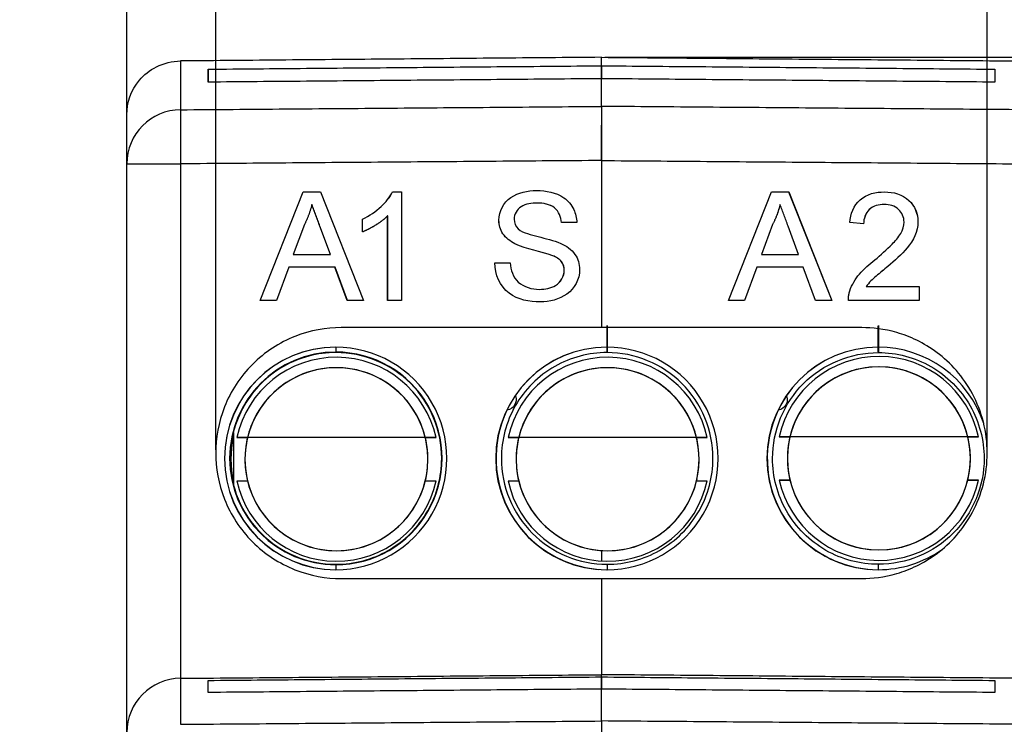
# Model space of a CAD drawing. Header units: millimetres. Extents: x 37 to 294, y 62 to 203.
# Tile 13 of 16: x 239 to 257, y 163 to 176. Entities that reach past the tile are written whole.
import ezdxf

# ---------------------------------------------------------------- set-up
doc = ezdxf.new("R2010")
doc.units = ezdxf.units.MM
doc.header["$MEASUREMENT"] = 0
doc.layers.get('0').update_dxf_attribs({"linetype": 'CONTINUOUS'})
doc.layers.get('Defpoints').update_dxf_attribs({"linetype": 'CONTINUOUS'})
doc.layers.add('View', color=7, linetype='CONTINUOUS')
doc.styles.get("Standard").update_dxf_attribs({"font": 'arial.ttf'})
doc.dimstyles.get("Standard").update_dxf_attribs({"dimscale": 0, "dimtxt": 2.5, "dimasz": 2.5, "dimexe": 1.25, "dimexo": 0.625, "dimtad": 1, "dimdsep": 46, "dimtxsty": 'STANDARD', "dimcen": 2.5, "dimadec": 0, "dimazin": 0, "dimtfac": 1, "dimtmove": 0, "dimatfit": 3, "dimfxl": 1, "dimarcsym": 0})

# ---------------------------------------------------------------- blocks, each defined once
blk = doc.blocks.new('*D0')
at = {"color": 0, "linetype": 'ByBlock', "lineweight": -2}
for p, q in [((241.249, 173.623), (241.249, 196.299)), ((258.749, 173.623), (258.749, 196.299)), ((243.249, 196.119), (256.749, 196.119)), ((256.749, 196.119), (243.249, 196.119))]:
    blk.add_line(p, q, dxfattribs=at)
at = {"color": 0}
for points in [[(243.249, 196.452), (243.249, 195.785), (241.249, 196.119)], [(256.749, 195.785), (256.749, 196.452), (258.749, 196.119)]]:
    blk.add_solid(points, dxfattribs=at)
at = {"layer": 'Defpoints', "color": 0}
for p in [(258.749, 196.119), (241.249, 173.56), (258.749, 173.56)]:
    blk.add_point(p, dxfattribs=at)
at = {"color": 0, "linetype": 'ByBlock', "insert": (249.999, 198.355), "char_height": 3, "attachment_point": 5}
blk.add_mtext('\\A1;0.69 [17.50]', dxfattribs=at)
blk = doc.blocks.new('*D1')
at = {"color": 0, "linetype": 'ByBlock', "lineweight": -2}
for p, q in [((242.888, 168.294), (242.888, 183.338)), ((257.11, 168.295), (257.11, 183.338)), ((244.888, 183.158), (255.11, 183.158)), ((255.11, 183.158), (244.888, 183.158))]:
    blk.add_line(p, q, dxfattribs=at)
at = {"color": 0}
for points in [[(244.888, 183.491), (244.888, 182.825), (242.888, 183.158)], [(255.11, 182.825), (255.11, 183.491), (257.11, 183.158)]]:
    blk.add_solid(points, dxfattribs=at)
at = {"layer": 'Defpoints', "color": 0}
for p in [(257.11, 183.158), (242.888, 168.232), (257.11, 168.232)]:
    blk.add_point(p, dxfattribs=at)
at = {"color": 0, "linetype": 'ByBlock', "insert": (249.999, 185.394), "char_height": 3, "attachment_point": 5}
blk.add_mtext('\\A1;0.56 [14.22]', dxfattribs=at)
blk = doc.blocks.new('*D2')
at = {"color": 0, "linetype": 'ByBlock', "lineweight": -2}
for p, q in [((250.061, 175.524), (283.87, 175.524)), ((283.69, 173.524), (283.69, 153.483)), ((283.69, 87.573), (283.69, 149.46)), ((250.061, 85.573), (283.87, 85.573))]:
    blk.add_line(p, q, dxfattribs=at)
at = {"color": 0}
for points in [[(284.023, 173.524), (283.356, 173.524), (283.69, 175.524)], [(283.356, 87.573), (284.023, 87.573), (283.69, 85.573)]]:
    blk.add_solid(points, dxfattribs=at)
at = {"layer": 'Defpoints', "color": 0}
for p in [(249.999, 175.524), (283.69, 175.524), (249.999, 85.573)]:
    blk.add_point(p, dxfattribs=at)
at = {"color": 0, "linetype": 'ByBlock', "insert": (283.748, 151.471), "char_height": 3, "attachment_point": 5}
blk.add_mtext('\\A1;3.54 [89.95]', dxfattribs=at)

msp = doc.modelspace()

# ---------------------------------------------------------------- linework, layer by layer
at = {"layer": 'View'}
for p, q in [((249.999, 175.129), (249.999, 175.368)), ((249.999, 175.368), (249.999, 175.129)), ((242.747, 175.305), (242.747, 175.066)), ((257.251, 175.305), (257.251, 175.066)), ((241.249, 163.077), (241.249, 173.56)), ((242.24, 173.56), (242.24, 164.081)), ((249.999, 173.622), (249.999, 170.543)), ((249.999, 173.622), (249.999, 170.543)), ((243.706, 171.043), (244.5, 173.043)), ((243.707, 171.043), (244.501, 173.043)), ((244.5, 173.043), (244.819, 173.043)), ((244.501, 173.043), (244.819, 173.043)), ((244.819, 173.043), (245.613, 171.043)), ((246.148, 173.043), (246.313, 173.043)), ((246.149, 173.043), (246.313, 173.043)), ((246.313, 173.043), (246.313, 171.043)), ((252.338, 171.043), (253.132, 173.043)), ((253.132, 173.043), (253.45, 173.043)), ((253.132, 173.043), (253.449, 173.043)), ((253.449, 173.043), (254.243, 171.043)), ((253.45, 173.043), (254.244, 171.043)), ((244.66, 172.812), (244.659, 172.812)), ((248.814, 172.838), (248.814, 172.838)), ((253.29, 172.812), (253.291, 172.812)), ((255.211, 172.812), (255.211, 172.812)), ((244.523, 172.443), (244.318, 171.889)), ((245.595, 172.307), (245.595, 172.543)), ((245.596, 172.543), (245.595, 172.543)), ((245.596, 172.307), (245.596, 172.543)), ((246.057, 171.043), (246.057, 172.602)), ((246.058, 172.602), (246.057, 172.602)), ((246.058, 171.043), (246.058, 172.602)), ((248.109, 172.521), (248.108, 172.521)), ((249.544, 172.479), (249.262, 172.479)), ((249.544, 172.479), (249.263, 172.479)), ((253.153, 172.443), (252.949, 171.889)), ((253.154, 172.443), (252.95, 171.889)), ((253.153, 172.443), (253.154, 172.443)), ((254.832, 172.454), (254.576, 172.479)), ((255.832, 172.491), (255.832, 172.491)), ((245.001, 171.889), (244.806, 172.415)), ((244.807, 172.415), (244.806, 172.415)), ((245.002, 171.889), (244.807, 172.415)), ((253.632, 171.889), (253.438, 172.415)), ((248.404, 172.089), (248.403, 172.089)), ((244.318, 171.889), (245.001, 171.889)), ((245.002, 171.889), (245.001, 171.889)), ((248.031, 171.736), (248.313, 171.736)), ((248.032, 171.736), (248.313, 171.736)), ((249.101, 171.867), (249.1, 171.867)), ((252.949, 171.889), (252.95, 171.889)), ((252.95, 171.889), (253.632, 171.889)), ((244.233, 171.659), (244.006, 171.043)), ((245.086, 171.659), (244.233, 171.659)), ((245.313, 171.043), (245.086, 171.659)), ((245.087, 171.659), (245.086, 171.659)), ((245.314, 171.043), (245.087, 171.659)), ((249.314, 171.597), (249.313, 171.597)), ((252.864, 171.659), (252.636, 171.043)), ((252.865, 171.659), (252.637, 171.043)), ((252.864, 171.659), (252.865, 171.659)), ((253.717, 171.659), (252.865, 171.659)), ((253.945, 171.043), (253.717, 171.659)), ((255.277, 171.671), (255.278, 171.671)), ((248.857, 171.248), (248.856, 171.248)), ((254.879, 171.3), (254.88, 171.3)), ((254.88, 171.3), (255.858, 171.3)), ((255.857, 171.3), (255.857, 171.043)), ((255.858, 171.3), (255.858, 171.043)), ((244.006, 171.043), (243.706, 171.043)), ((244.006, 171.043), (243.707, 171.043)), ((245.613, 171.043), (245.313, 171.043)), ((245.613, 171.043), (245.314, 171.043)), ((246.313, 171.043), (246.057, 171.043)), ((246.313, 171.043), (246.058, 171.043)), ((252.637, 171.043), (252.338, 171.043)), ((252.636, 171.043), (252.338, 171.043)), ((254.244, 171.043), (253.945, 171.043)), ((254.243, 171.043), (253.945, 171.043)), ((255.858, 171.043), (254.55, 171.043)), ((255.857, 171.043), (254.55, 171.043)), ((249.999, 170.543), (245.199, 170.543)), ((254.799, 170.543), (249.999, 170.543)), ((243.208, 168.518), (243.213, 168.518)), ((243.208, 168.518), (243.213, 168.518)), ((243.208, 168.518), (243.213, 168.518)), ((243.213, 168.612), (243.213, 167.654)), ((243.213, 168.612), (243.213, 167.654)), ((243.213, 168.612), (243.213, 167.654)), ((243.473, 168.518), (243.277, 168.518)), ((243.473, 168.518), (243.277, 168.518)), ((243.473, 168.518), (243.277, 168.518)), ((246.751, 168.518), (243.473, 168.518)), ((246.751, 168.518), (243.473, 168.518)), ((246.751, 168.518), (243.473, 168.518)), ((246.949, 168.518), (246.751, 168.518)), ((246.949, 168.518), (246.751, 168.518)), ((246.949, 168.518), (246.751, 168.518)), ((248.473, 168.518), (248.277, 168.518)), ((248.473, 168.518), (248.277, 168.518)), ((248.473, 168.518), (248.277, 168.518)), ((251.751, 168.518), (248.473, 168.518)), ((251.751, 168.518), (248.473, 168.518)), ((251.751, 168.518), (248.473, 168.518)), ((251.948, 168.518), (251.751, 168.518)), ((251.948, 168.518), (251.751, 168.518)), ((251.948, 168.518), (251.751, 168.518)), ((253.473, 168.533), (253.277, 168.533)), ((253.473, 168.533), (253.277, 168.533)), ((253.473, 168.533), (253.277, 168.533)), ((256.75, 168.533), (253.473, 168.533)), ((256.75, 168.533), (253.473, 168.533)), ((256.75, 168.533), (253.473, 168.533)), ((256.948, 168.533), (256.75, 168.533)), ((256.948, 168.533), (256.75, 168.533)), ((256.948, 168.533), (256.75, 168.533)), ((243.208, 167.718), (243.213, 167.718)), ((243.208, 167.718), (243.213, 167.718)), ((243.208, 167.718), (243.213, 167.718)), ((243.277, 167.718), (243.473, 167.718)), ((243.277, 167.718), (243.473, 167.718)), ((246.751, 167.718), (246.949, 167.718)), ((246.751, 167.718), (246.949, 167.718)), ((248.277, 167.718), (248.473, 167.718)), ((248.277, 167.718), (248.473, 167.718)), ((251.751, 167.718), (251.948, 167.718)), ((251.751, 167.718), (251.948, 167.718)), ((253.277, 167.733), (253.473, 167.733)), ((253.277, 167.733), (253.473, 167.733)), ((256.75, 167.733), (256.948, 167.733)), ((256.75, 167.733), (256.948, 167.733)), ((249.999, 166.435), (249.999, 166.243)), ((249.999, 166.435), (249.999, 166.243)), ((245.099, 166.083), (245.099, 166.083)), ((245.099, 166.083), (245.099, 166.083)), ((250.099, 166.083), (250.099, 166.083)), ((250.099, 166.083), (250.099, 166.083)), ((255.099, 166.083), (255.099, 166.083)), ((255.099, 166.083), (255.099, 166.083)), ((245.199, 165.92), (249.999, 165.92)), ((249.999, 165.92), (254.799, 165.92)), ((249.999, 165.92), (249.999, 164.148)), ((249.999, 165.92), (249.999, 164.148)), ((242.24, 164.081), (249.999, 164.148)), ((257.758, 164.081), (249.999, 164.148)), ((249.999, 163.883), (249.999, 164.107)), ((249.999, 164.107), (249.999, 163.883))]:
    msp.add_line(p, q, dxfattribs=at)
msp.add_arc((242.249, 163.081), 1, 90.5, 180, dxfattribs=at)
for centre, major_axis, ratio, start_param, end_param in [((242.249, 173.56), (1, 0), 0.997184, -4.70366, -3.14159), ((242.249, 173.56), (-0.008, 1), 0.008726, -6.20812, -4.71246), ((250.103, 170.333), (0, -0.25), 0.007854, 0, 6.28318), ((250.103, 170.333), (0, -0.25), 0.007854, 0, 6.28318), ((255.103, 170.333), (0, 0.25), 0.007854, 0, 6.28318), ((255.103, 170.333), (0, 0.25), 0.007854, 0, 6.28318), ((245.099, 168.133), (0, 2.05), 0.999969, 0, 3.14159), ((245.099, 168.133), (0, 2.05), 0.999969, 0, 3.14159), ((245.099, 168.133), (0, 2.05), 0.999969, 0, 3.14159), ((245.102, 168.133), (0, -2.05), 0.999969, -3.14102, -0.000575), ((245.102, 168.133), (0, -2.05), 0.999969, -3.14102, -0.000575), ((245.102, 168.133), (0, -2.05), 0.999969, -3.14102, -0.000575), ((245.103, 168.133), (0, 1.959), 0.999969, 0, 3.14159), ((245.103, 168.133), (0, 1.959), 0.999969, 0, 3.14159), ((245.103, 168.133), (0, 1.959), 0.999969, 0, 3.14159), ((245.099, 168.133), (0, 2.05), 0.999969, 3.14159, 6.283185), ((245.099, 168.133), (0, 2.05), 0.999969, 3.14159, 6.283185), ((245.099, 168.133), (0, 2.05), 0.999969, 3.14159, 6.283185), ((245.103, 170.333), (0, -0.25), 0.007854, 5.35589, 6.02064), ((245.103, 170.333), (0, -0.25), 0.007854, 5.35589, 6.02064), ((245.103, 170.333), (0, -0.25), 0.007854, 5.35589, 6.02064), ((245.103, 170.333), (0, 0.25), 0.007854, -3.40414, -3.14159), ((245.103, 170.333), (0, 0.25), 0.007854, -3.40414, -3.14159), ((245.103, 170.333), (0, 0.25), 0.007854, -3.40414, -3.14159), ((245.103, 168.133), (0, 1.959), 0.999969, 3.14159, 6.283185), ((245.103, 168.133), (0, 1.959), 0.999969, 3.14159, 6.283185), ((245.103, 168.133), (0, 1.959), 0.999969, 3.14159, 6.283185), ((245.103, 170.333), (0, 0.25), 0.007854, -3.14159, -2.87905), ((245.103, 170.333), (0, 0.25), 0.007854, -2.21431, -2.2143), ((245.103, 170.333), (0, 0.25), 0.007854, -2.21431, -2.2143), ((245.103, 170.333), (0, 0.25), 0.007854, -2.21431, -2.2143), ((250.099, 168.133), (0, 2.05), 0.999969, 0, 3.14159), ((250.099, 168.133), (0, 2.05), 0.999969, 0, 3.14159), ((250.099, 168.133), (0, 2.05), 0.999969, 0, 3.14159), ((250.102, 168.133), (0, 2.05), 0.999969, 0.000575, 3.14102), ((250.102, 168.133), (0, 2.05), 0.999969, 0.000575, 3.14102), ((250.102, 168.133), (0, 2.05), 0.999969, 0.000575, 3.14102), ((250.099, 168.133), (0, 2.05), 0.999969, 3.14159, 6.283185), ((250.099, 168.133), (0, 2.05), 0.999969, 3.14159, 6.283185), ((250.099, 168.133), (0, 2.05), 0.999969, 3.14159, 6.283185), ((250.103, 170.333), (0, -0.25), 0.007854, 5.35589, 6.283185), ((250.103, 170.333), (0, -0.25), 0.007854, 0.927283, 0.927295), ((255.099, 168.133), (0, 2.05), 0.999969, 0, 3.14159), ((255.099, 168.133), (0, 2.05), 0.999969, 0, 3.14159), ((255.099, 168.133), (0, 2.05), 0.999969, 0, 3.14159), ((255.101, 168.133), (0, -2.05), 0.999969, -3.14102, -0.000575), ((255.101, 168.133), (0, -2.05), 0.999969, -3.14102, -0.000575), ((255.101, 168.133), (0, -2.05), 0.999969, -3.14102, -0.000575), ((255.099, 168.133), (0, 2.05), 0.999969, 5.03153, 6.283185), ((255.099, 168.133), (0, 2.05), 0.999969, 5.03153, 6.283185), ((255.099, 168.133), (0, 2.05), 0.999969, 5.03153, 6.283185), ((255.103, 170.333), (0, 0.25), 0.007854, -4.06889, -3.14159), ((255.103, 170.333), (0, 0.25), 0.007854, -2.21431, -2.2143), ((245.113, 168.118), (0, 1.879), 0.999969, 6.27632, 7.639425), ((245.113, 168.118), (0, 1.879), 0.999969, 6.27632, 7.639425), ((245.113, 168.118), (0, 1.879), 0.999969, 6.27632, 7.639425), ((245.112, 168.118), (0, -1.687), 0.999969, -4.95177, -1.33141), ((245.112, 168.118), (0, -1.687), 0.999969, -4.95177, -1.33141), ((245.112, 168.118), (0, -1.687), 0.999969, -4.95177, -1.33141), ((245.113, 168.118), (0, 1.879), 0.999969, 4.92695, 6.27632), ((245.113, 168.118), (0, 1.879), 0.999969, 4.92695, 6.27632), ((245.113, 168.118), (0, 1.879), 0.999969, 4.92695, 6.27632), ((250.113, 168.118), (0, 1.879), 0.999969, 6.27632, 7.639425), ((250.113, 168.118), (0, 1.879), 0.999969, 6.27632, 7.639425), ((250.113, 168.118), (0, 1.879), 0.999969, 6.27632, 7.639425), ((250.112, 168.118), (0, -1.687), 0.999969, -4.95177, -1.33141), ((250.112, 168.118), (0, -1.687), 0.999969, -4.95177, -1.33141), ((250.112, 168.118), (0, -1.687), 0.999969, -4.95177, -1.33141), ((250.113, 168.118), (0, 1.879), 0.999969, 4.92695, 6.27632), ((250.113, 168.118), (0, 1.879), 0.999969, 4.92695, 6.27632), ((250.113, 168.118), (0, 1.879), 0.999969, 4.92695, 6.27632), ((255.113, 168.133), (0, 1.879), 0.999969, 6.27632, 7.639425), ((255.113, 168.133), (0, 1.879), 0.999969, 6.27632, 7.639425), ((255.113, 168.133), (0, 1.879), 0.999969, 6.27632, 7.639425), ((255.112, 168.133), (0, -1.687), 0.999969, -4.95177, -1.33141), ((255.112, 168.133), (0, -1.687), 0.999969, -4.95177, -1.33141), ((255.112, 168.133), (0, -1.687), 0.999969, -4.92695, -1.35624), ((255.113, 168.133), (0, 1.879), 0.999969, 4.92695, 6.27632), ((255.113, 168.133), (0, 1.879), 0.999969, 4.92695, 6.27632), ((255.113, 168.133), (0, 1.879), 0.999969, 4.92695, 6.27632), ((245.112, 168.118), (0, -1.687), 0.999969, 0, 6.28318), ((245.112, 168.118), (0, -1.687), 0.999969, 0, 6.28318), ((245.112, 168.118), (0, -1.687), 0.999969, 0, 6.28318), ((245.112, 168.118), (0, -1.687), 0.999969, 0, 6.28318), ((245.112, 168.118), (0, -1.687), 0.999969, -3.14846, -1.81018), ((245.112, 168.118), (0, -1.687), 0.999969, -3.14846, -1.81018), ((245.112, 168.118), (0, -1.687), 0.999969, -3.14846, -1.81018), ((245.112, 168.118), (0, -1.687), 0.999969, -4.473, -3.14846), ((245.112, 168.118), (0, -1.687), 0.999969, -4.473, -3.14846), ((245.112, 168.118), (0, -1.687), 0.999969, -4.473, -3.14846), ((250.112, 168.118), (0, -1.687), 0.999969, 0, 6.28318), ((250.112, 168.118), (0, -1.687), 0.999969, 0, 6.28318), ((250.112, 168.118), (0, -1.687), 0.999969, 0, 6.28318), ((250.112, 168.118), (0, -1.687), 0.999969, 0, 6.28318), ((250.112, 168.118), (0, -1.687), 0.999969, -3.14846, -1.81018), ((250.112, 168.118), (0, -1.687), 0.999969, -3.14846, -1.81018), ((250.112, 168.118), (0, -1.687), 0.999969, -3.14846, -1.81018), ((250.112, 168.118), (0, -1.687), 0.999969, -4.473, -3.14846), ((250.112, 168.118), (0, -1.687), 0.999969, -4.473, -3.14846), ((250.112, 168.118), (0, -1.687), 0.999969, -4.473, -3.14846), ((255.112, 168.133), (0, -1.687), 0.999969, 0, 6.28318), ((255.112, 168.133), (0, -1.687), 0.999969, 0, 6.28318), ((255.112, 168.133), (0, -1.687), 0.999969, -3.14846, -1.81018), ((255.112, 168.133), (0, -1.687), 0.999969, -3.14846, -1.81018), ((255.112, 168.133), (0, -1.687), 0.999969, -3.14846, -1.81018), ((255.112, 168.133), (0, -1.687), 0.999969, -4.473, -3.14846), ((255.112, 168.133), (0, -1.687), 0.999969, -4.473, -3.14846), ((255.112, 168.133), (0, -1.687), 0.999969, -4.473, -3.14846), ((250.105, 168.133), (0, -2.05), 0.999969, -2.01852, -0.075878), ((250.105, 168.133), (0, -2.05), 0.999969, -2.01852, -0.075878), ((255.105, 168.133), (0, 2.05), 0.999969, 1.12308, 3.06571), ((255.105, 168.133), (0, 2.05), 0.999969, 1.12308, 3.06571), ((245.118, 168.118), (0, -1.951), 0.999969, -1.77726, -1.36433), ((245.118, 168.118), (0, -1.951), 0.999969, -1.77726, -1.36433), ((245.118, 168.118), (0, -1.951), 0.999969, -1.77726, -1.36433), ((245.119, 168.118), (0, 1.968), 0.999969, 1.32032, 1.44967), ((245.119, 168.118), (0, 1.968), 0.999969, 1.32032, 1.44967), ((245.119, 168.118), (0, 1.968), 0.999969, 1.32032, 1.44967), ((245.113, 168.118), (0, 1.879), 0.999969, 1.78535, 3.13473), ((245.113, 168.118), (0, 1.879), 0.999969, 1.78535, 3.13473), ((245.113, 168.118), (0, 1.879), 0.999969, 1.78535, 3.13473), ((245.112, 168.118), (0, -1.687), 0.999969, -1.33141, 0), ((245.112, 168.118), (0, -1.687), 0.999969, -1.33141, 0), ((245.112, 168.118), (0, -1.687), 0.999969, -1.33141, 0), ((245.113, 168.118), (0, 1.879), 0.999969, 3.13473, 4.49783), ((245.113, 168.118), (0, 1.879), 0.999969, 3.13473, 4.49783), ((245.113, 168.118), (0, 1.879), 0.999969, 3.13473, 4.49783), ((245.112, 168.118), (0, -1.687), 0.999969, -6.28319, -4.95177), ((245.112, 168.118), (0, -1.687), 0.999969, -6.28319, -4.95177), ((245.112, 168.118), (0, -1.687), 0.999969, -6.28319, -4.95177), ((245.112, 168.118), (0, -1.687), 0.999969, -4.95177, -4.92695), ((250.113, 168.118), (0, 1.879), 0.999969, 1.78535, 3.13473), ((250.113, 168.118), (0, 1.879), 0.999969, 1.78535, 3.13473), ((250.113, 168.118), (0, 1.879), 0.999969, 1.78535, 3.13473), ((250.112, 168.118), (0, -1.687), 0.999969, -1.33141, 0), ((250.112, 168.118), (0, -1.687), 0.999969, -1.33141, 0), ((250.112, 168.118), (0, -1.687), 0.999969, -1.33141, 0), ((250.113, 168.118), (0, 1.879), 0.999969, 3.13473, 4.49783), ((250.113, 168.118), (0, 1.879), 0.999969, 3.13473, 4.49783), ((250.113, 168.118), (0, 1.879), 0.999969, 3.13473, 4.49783), ((250.112, 168.118), (0, -1.687), 0.999969, 0, 1.331415), ((250.112, 168.118), (0, -1.687), 0.999969, -6.28319, -4.95177), ((250.112, 168.118), (0, -1.687), 0.999969, -6.28319, -4.95177), ((250.112, 168.118), (0, -1.687), 0.999969, -4.95177, -4.92695), ((255.113, 168.133), (0, 1.879), 0.999969, 1.78535, 3.13473), ((255.113, 168.133), (0, 1.879), 0.999969, 1.78535, 3.13473), ((255.113, 168.133), (0, 1.879), 0.999969, 1.78535, 3.13473), ((255.112, 168.133), (0, -1.687), 0.999969, -1.35624, 0), ((255.112, 168.133), (0, -1.687), 0.999969, -1.33141, 0), ((255.112, 168.133), (0, -1.687), 0.999969, -1.33141, 0), ((255.113, 168.133), (0, 1.879), 0.999969, 3.13473, 4.49783), ((255.113, 168.133), (0, 1.879), 0.999969, 3.13473, 4.49783), ((255.113, 168.133), (0, 1.879), 0.999969, 3.13473, 4.49783), ((255.112, 168.133), (0, -1.687), 0.999969, 0, 1.356235), ((255.112, 168.133), (0, -1.687), 0.999969, 0, 1.331415), ((255.112, 168.133), (0, -1.687), 0.999969, 0, 1.331415), ((255.099, 168.133), (0, 2.05), 0.999969, 3.14159, 3.75555), ((255.099, 168.133), (0, 2.05), 0.999969, 3.14159, 3.75555), ((255.099, 168.133), (0, 2.05), 0.999969, 3.14159, 3.75555), ((245.103, 165.933), (0, -0.25), 0.007854, 3.40414, 4.06889), ((245.103, 165.933), (0, -0.25), 0.007854, 3.40414, 4.06889), ((245.103, 165.933), (0, -0.25), 0.007854, 3.40414, 4.06889), ((245.103, 165.933), (0, 0.25), 0.007854, 0, 0.262545), ((245.103, 165.933), (0, 0.25), 0.007854, 0, 0.262545), ((245.103, 165.933), (0, 0.25), 0.007854, 0, 0.262545), ((245.103, 165.933), (0, 0.25), 0.007854, -0.402716, 0), ((245.103, 165.933), (0, 0.25), 0.007854, -0.402716, 0), ((250.103, 165.933), (0, -0.25), 0.007854, 2.73888, 4.06889), ((250.103, 165.933), (0, -0.25), 0.007854, 2.73888, 4.06889), ((250.103, 165.933), (0, -0.25), 0.007854, 2.73888, 4.06889), ((250.103, 165.933), (0, -0.25), 0.007854, 3.14159, 4.06889), ((250.103, 165.933), (0, -0.25), 0.007854, 2.73888, 3.14159), ((255.103, 165.933), (0, 0.25), 0.007854, -0.402716, 0.927295), ((255.103, 165.933), (0, 0.25), 0.007854, -0.402716, 0.927295), ((255.103, 165.933), (0, 0.25), 0.007854, -0.402716, 0.927295), ((255.103, 165.933), (0, 0.25), 0.007854, 0, 0.927295)]:
    msp.add_ellipse(centre, major_axis=major_axis, ratio=ratio, start_param=start_param, end_param=end_param, dxfattribs=at)
for points, degree in [([(249.999, 175.524), (242.24, 175.456)], 1), ([(249.999, 175.368), (249.999, 175.482), (249.999, 175.524)], 2), ([(249.999, 175.524), (257.758, 175.456)], 1), ([(249.999, 175.368), (249.999, 175.482), (249.999, 175.524)], 2), ([(242.24, 175.456), (242.24, 175.329), (242.24, 174.557)], 2), ([(242.747, 175.305), (249.999, 175.368)], 1), ([(249.999, 175.368), (257.251, 175.305)], 1), ([(242.747, 175.066), (242.747, 175.21), (242.747, 175.305)], 2), ([(257.251, 175.305), (257.251, 175.21), (257.251, 175.066)], 2), ([(249.999, 175.129), (242.747, 175.066)], 1), ([(249.999, 174.619), (249.999, 174.924), (249.999, 175.129)], 2), ([(257.251, 175.066), (249.999, 175.129)], 1), ([(249.999, 174.619), (249.999, 174.924), (249.999, 175.129)], 2), ([(242.24, 174.557), (249.999, 174.619)], 1), ([(257.758, 174.557), (249.999, 174.619)], 1), ([(241.249, 173.56), (241.249, 174.365), (241.249, 174.467)], 2), ([(249.999, 174.222), (249.999, 174.272), (249.999, 174.272)], 2), ([(249.999, 173.622), (242.24, 173.56)], 1), ([(249.999, 173.622), (257.758, 173.56)], 1), ([(244.659, 172.812), (244.615, 172.619), (244.523, 172.443)], 2), ([(244.806, 172.415), (244.659, 172.812)], 1), ([(244.807, 172.415), (244.66, 172.812)], 1), ([(253.29, 172.812), (253.246, 172.619), (253.153, 172.443)], 2), ([(253.291, 172.812), (253.247, 172.619), (253.154, 172.443)], 2), ([(253.438, 172.415), (253.291, 172.812)], 1), ([(248.39, 172.54), (248.389, 172.474), (248.414, 172.408), (248.462, 172.363)], 3), ([(249.1, 171.867), (248.872, 171.954), (248.624, 171.983), (248.403, 172.089)], 3), ([(249.101, 171.867), (248.873, 171.954), (248.625, 171.983), (248.404, 172.089)], 3), ([(254.55, 171.043), (254.548, 171.135), (254.577, 171.221)], 2), ([(243.208, 168.518), (243.213, 168.518)], 1), ([(243.208, 168.518), (243.213, 168.518)], 1), ([(243.208, 168.518), (243.213, 168.518)], 1), ([(243.277, 168.518), (243.301, 168.518), (243.382, 168.518), (243.473, 168.518)], 3), ([(243.277, 168.518), (243.301, 168.518), (243.382, 168.518), (243.473, 168.518)], 3), ([(243.277, 168.518), (243.301, 168.518), (243.382, 168.518), (243.473, 168.518)], 3), ([(246.751, 168.518), (246.843, 168.518), (246.925, 168.518), (246.949, 168.518)], 3), ([(246.751, 168.518), (246.843, 168.518), (246.925, 168.518), (246.949, 168.518)], 3), ([(246.751, 168.518), (246.843, 168.518), (246.925, 168.518), (246.949, 168.518)], 3), ([(248.277, 168.518), (248.301, 168.518), (248.382, 168.518), (248.473, 168.518)], 3), ([(248.277, 168.518), (248.301, 168.518), (248.382, 168.518), (248.473, 168.518)], 3), ([(248.277, 168.518), (248.301, 168.518), (248.382, 168.518), (248.473, 168.518)], 3), ([(251.751, 168.518), (251.843, 168.518), (251.924, 168.518), (251.948, 168.518)], 3), ([(251.751, 168.518), (251.843, 168.518), (251.924, 168.518), (251.948, 168.518)], 3), ([(251.751, 168.518), (251.843, 168.518), (251.924, 168.518), (251.948, 168.518)], 3), ([(253.277, 168.533), (253.3, 168.533), (253.383, 168.533), (253.473, 168.533)], 3), ([(253.277, 168.533), (253.3, 168.533), (253.383, 168.533), (253.473, 168.533)], 3), ([(253.277, 168.533), (253.3, 168.533), (253.383, 168.533), (253.473, 168.533)], 3), ([(256.75, 168.533), (256.842, 168.533), (256.924, 168.533), (256.948, 168.533)], 3), ([(256.75, 168.533), (256.842, 168.533), (256.924, 168.533), (256.948, 168.533)], 3), ([(256.75, 168.533), (256.842, 168.533), (256.924, 168.533), (256.948, 168.533)], 3), ([(243.213, 167.718), (243.208, 167.718)], 1), ([(243.213, 167.718), (243.208, 167.718)], 1), ([(243.213, 167.718), (243.208, 167.718)], 1), ([(243.277, 167.718), (243.3, 167.718), (243.383, 167.718), (243.473, 167.718)], 3), ([(243.277, 167.718), (243.3, 167.718), (243.383, 167.718), (243.473, 167.718)], 3), ([(243.277, 167.718), (243.3, 167.718), (243.383, 167.718), (243.473, 167.718)], 3), ([(246.751, 167.718), (246.839, 167.718), (246.925, 167.718), (246.949, 167.718)], 3), ([(246.751, 167.718), (246.839, 167.718), (246.925, 167.718), (246.949, 167.718)], 3), ([(246.751, 167.718), (246.839, 167.718), (246.925, 167.718), (246.949, 167.718)], 3), ([(246.751, 167.718), (246.839, 167.718), (246.925, 167.718), (246.949, 167.718)], 3), ([(246.751, 167.718), (246.839, 167.718), (246.925, 167.718), (246.949, 167.718)], 3), ([(248.277, 167.718), (248.3, 167.718), (248.383, 167.718), (248.473, 167.718)], 3), ([(248.277, 167.718), (248.3, 167.718), (248.383, 167.718), (248.473, 167.718)], 3), ([(248.277, 167.718), (248.3, 167.718), (248.383, 167.718), (248.473, 167.718)], 3), ([(251.751, 167.718), (251.839, 167.718), (251.925, 167.718), (251.948, 167.718)], 3), ([(251.751, 167.718), (251.839, 167.718), (251.925, 167.718), (251.948, 167.718)], 3), ([(251.751, 167.718), (251.839, 167.718), (251.925, 167.718), (251.948, 167.718)], 3), ([(251.751, 167.718), (251.839, 167.718), (251.925, 167.718), (251.948, 167.718)], 3), ([(251.751, 167.718), (251.839, 167.718), (251.925, 167.718), (251.948, 167.718)], 3), ([(253.473, 167.733), (253.381, 167.733), (253.3, 167.733), (253.277, 167.733)], 3), ([(253.473, 167.733), (253.381, 167.733), (253.3, 167.733), (253.277, 167.733)], 3), ([(253.473, 167.733), (253.381, 167.733), (253.3, 167.733), (253.277, 167.733)], 3), ([(256.948, 167.733), (256.924, 167.733), (256.84, 167.733), (256.75, 167.733)], 3), ([(256.948, 167.733), (256.924, 167.733), (256.84, 167.733), (256.75, 167.733)], 3), ([(256.948, 167.733), (256.924, 167.733), (256.84, 167.733), (256.75, 167.733)], 3), ([(242.24, 164.081), (249.999, 164.148)], 1), ([(242.747, 164.043), (249.999, 164.107)], 1), ([(257.758, 164.081), (249.999, 164.148)], 1), ([(249.999, 164.107), (249.999, 164.148), (249.999, 164.148)], 2), ([(249.999, 164.107), (249.999, 164.148), (249.999, 164.148)], 2), ([(249.999, 164.107), (257.251, 164.043)], 1), ([(242.24, 164.081), (242.24, 164.076), (242.24, 164.063), (242.24, 164.042), (242.24, 164.012), (242.24, 163.973), (242.24, 163.925), (242.24, 163.869), (242.24, 163.804), (242.24, 163.73), (242.24, 163.648), (242.24, 163.558), (242.24, 163.458), (242.24, 163.35), (242.24, 163.234)], 1), ([(242.747, 163.82), (242.747, 163.98), (242.747, 164.043)], 2), ([(257.251, 164.043), (257.251, 163.98), (257.251, 163.82)], 2), ([(249.999, 163.883), (242.747, 163.82)], 1), ([(257.251, 163.82), (249.999, 163.883)], 1), ([(249.999, 163.295), (249.999, 163.672), (249.999, 163.883)], 2), ([(249.999, 163.295), (249.999, 163.672), (249.999, 163.883)], 2), ([(242.24, 163.234), (249.999, 163.295)], 1), ([(257.758, 163.234), (249.999, 163.295)], 1)]:
    msp.add_open_spline(points, degree=degree, dxfattribs=at)
for points, degree, knots in [([(241.249, 174.467), (241.249, 174.688), (241.321, 174.91), (241.483, 175.103), (241.563, 175.2), (241.668, 175.283), (241.798, 175.35), (241.928, 175.415), (242.081, 175.455), (242.24, 175.456)], 3, [0, 0, 0, 0, 0.000933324, 0.000933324, 0.000933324, 0.00139999, 0.00139999, 0.00139999, 0.00186665, 0.00186665, 0.00186665, 0.00186665]), ([(249.999, 174.619), (249.999, 174.602), (249.999, 174.486), (249.999, 174.303), (249.999, 174.12), (249.999, 173.874), (249.999, 173.622)], 3, [0, 0, 0, 0, 0.000743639, 0.000743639, 0.000743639, 0.00148728, 0.00148728, 0.00148728, 0.00148728]), ([(249.999, 174.619), (249.999, 174.602), (249.999, 174.486), (249.999, 174.303), (249.999, 174.12), (249.999, 173.874), (249.999, 173.622)], 3, [0, 0, 0, 0, 0.000743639, 0.000743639, 0.000743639, 0.00148728, 0.00148728, 0.00148728, 0.00148728]), ([(249.999, 174.272), (249.999, 174.271), (249.999, 174.27), (249.999, 174.268), (249.999, 174.262), (249.999, 174.251), (249.999, 174.236), (249.999, 174.219), (249.999, 174.198), (249.999, 174.173), (249.999, 174.146), (249.999, 174.116), (249.999, 174.082), (249.999, 173.961), (249.999, 173.793), (249.999, 173.622)], 3, [0, 0, 0, 0, 0.112201, 0.112201, 0.112201, 0.336603, 0.336603, 0.336603, 0.561006, 0.561006, 0.561006, 0.785408, 0.785408, 0.785408, 1.57082, 1.57082, 1.57082, 1.57082]), ([(249.999, 173.622), (249.999, 173.78), (249.999, 173.935), (249.999, 174.047), (249.999, 174.062), (249.999, 174.077), (249.999, 174.091), (249.999, 174.119), (249.999, 174.142), (249.999, 174.163), (249.999, 174.181), (249.999, 174.196), (249.999, 174.207), (249.999, 174.216), (249.999, 174.221), (249.999, 174.222)], 3, [4.71237, 4.71237, 4.71237, 4.71237, 5.49778, 5.49778, 5.49778, 5.60998, 5.60998, 5.60998, 5.83438, 5.83438, 5.83438, 6.05878, 6.05878, 6.05878, 6.28319, 6.28319, 6.28319, 6.28319]), ([(241.249, 173.56), (241.251, 173.56), (241.253, 173.56), (241.255, 173.56), (241.261, 173.56), (241.268, 173.56), (241.274, 173.56), (241.284, 173.56), (241.294, 173.56), (241.305, 173.56), (241.319, 173.56), (241.333, 173.56), (241.347, 173.56), (241.365, 173.56), (241.383, 173.56), (241.401, 173.56), (241.422, 173.56), (241.443, 173.56), (241.465, 173.56), (241.49, 173.56), (241.514, 173.56), (241.539, 173.56), (241.566, 173.56), (241.594, 173.56), (241.622, 173.56), (241.681, 173.56), (241.743, 173.56), (241.81, 173.56), (241.944, 173.56), (242.091, 173.56), (242.24, 173.56)], 3, [1.5708, 1.5708, 1.5708, 1.5708, 1.68237, 1.68237, 1.68237, 1.79395, 1.79395, 1.79395, 1.90553, 1.90553, 1.90553, 2.0171, 2.0171, 2.0171, 2.12868, 2.12868, 2.12868, 2.24025, 2.24025, 2.24025, 2.35183, 2.35183, 2.35183, 2.46341, 2.46341, 2.46341, 2.68656, 2.68656, 2.68656, 3.13287, 3.13287, 3.13287, 3.13287]), ([(245.595, 172.543), (245.722, 172.604), (245.836, 172.682), (245.939, 172.777), (246.022, 172.854), (246.098, 172.941), (246.148, 173.043)], 3, [0, 0, 0, 0, 0.551215, 0.551215, 0.551215, 1, 1, 1, 1]), ([(245.596, 172.543), (245.722, 172.604), (245.837, 172.682), (245.94, 172.777), (246.023, 172.854), (246.099, 172.941), (246.149, 173.043)], 3, [0, 0, 0, 0, 0.551215, 0.551215, 0.551215, 1, 1, 1, 1]), ([(248.108, 172.521), (248.107, 172.686), (248.192, 172.85), (248.329, 172.941), (248.468, 173.034), (248.638, 173.068), (248.802, 173.069)], 3, [0, 0, 0, 0, 0.498448, 0.498448, 0.498448, 1, 1, 1, 1]), ([(248.109, 172.521), (248.108, 172.686), (248.193, 172.85), (248.33, 172.941), (248.468, 173.034), (248.638, 173.068), (248.803, 173.069)], 3, [0, 0, 0, 0, 0.498448, 0.498448, 0.498448, 0.999601, 0.999601, 0.999601, 0.999601]), ([(248.802, 173.069), (248.977, 173.069), (249.158, 173.036), (249.304, 172.936), (249.383, 172.882), (249.446, 172.806), (249.487, 172.72), (249.522, 172.643), (249.541, 172.563), (249.544, 172.479)], 3, [0, 0, 0, 0, 0.495932, 0.495932, 0.495932, 0.765932, 0.765932, 0.765932, 1, 1, 1, 1]), ([(254.576, 172.479), (254.589, 172.635), (254.646, 172.795), (254.768, 172.899), (254.891, 173.006), (255.058, 173.044), (255.217, 173.043)], 3, [0, 0, 0, 0, 0.495777, 0.495777, 0.495777, 1, 1, 1, 1]), ([(255.217, 173.043), (255.379, 173.045), (255.548, 173), (255.667, 172.885), (255.775, 172.785), (255.835, 172.638), (255.832, 172.491)], 3, [0, 0, 0, 0, 0.526587, 0.526587, 0.526587, 1, 1, 1, 1]), ([(255.217, 173.043), (255.378, 173.045), (255.548, 173), (255.666, 172.885), (255.774, 172.785), (255.834, 172.638), (255.832, 172.491)], 3, [0.0005146, 0.0005146, 0.0005146, 0.0005146, 0.526587, 0.526587, 0.526587, 1, 1, 1, 1]), ([(248.814, 172.838), (248.712, 172.837), (248.606, 172.827), (248.518, 172.771), (248.442, 172.721), (248.388, 172.633), (248.39, 172.54)], 3, [0, 0, 0, 0, 0.526546, 0.526546, 0.526546, 1, 1, 1, 1]), ([(249.262, 172.479), (249.252, 172.579), (249.214, 172.682), (249.134, 172.748), (249.045, 172.821), (248.925, 172.837), (248.814, 172.838)], 3, [0, 0, 0, 0, 0.472667, 0.472667, 0.472667, 1, 1, 1, 1]), ([(249.263, 172.479), (249.253, 172.579), (249.215, 172.682), (249.135, 172.748), (249.046, 172.821), (248.926, 172.837), (248.814, 172.838)], 3, [0, 0, 0, 0, 0.472667, 0.472667, 0.472667, 1, 1, 1, 1]), ([(255.211, 172.812), (255.112, 172.813), (255.009, 172.786), (254.936, 172.718), (254.862, 172.652), (254.831, 172.55), (254.832, 172.454)], 3, [0, 0, 0, 0, 0.504704, 0.504704, 0.504704, 0.999853, 0.999853, 0.999853, 0.999853]), ([(255.211, 172.812), (255.113, 172.813), (255.01, 172.786), (254.937, 172.718), (254.863, 172.652), (254.832, 172.55), (254.832, 172.454)], 3, [0, 0, 0, 0, 0.504704, 0.504704, 0.504704, 1, 1, 1, 1]), ([(255.576, 172.489), (255.578, 172.576), (255.54, 172.661), (255.475, 172.719), (255.405, 172.786), (255.306, 172.813), (255.211, 172.812)], 3, [0, 0, 0, 0, 0.474989, 0.474989, 0.474989, 1, 1, 1, 1]), ([(246.057, 172.602), (245.957, 172.505), (245.838, 172.433), (245.723, 172.359), (245.595, 172.307)], 2, [0, 0, 0, 0.502156, 0.502156, 1, 1, 1]), ([(248.403, 172.089), (248.317, 172.133), (248.235, 172.192), (248.181, 172.274), (248.132, 172.349), (248.108, 172.432), (248.108, 172.521)], 3, [0, 0, 0, 0, 0.528096, 0.528096, 0.528096, 1, 1, 1, 1]), ([(248.404, 172.089), (248.318, 172.133), (248.236, 172.192), (248.182, 172.274), (248.133, 172.349), (248.109, 172.432), (248.109, 172.521)], 3, [0, 0, 0, 0, 0.528096, 0.528096, 0.528096, 1, 1, 1, 1]), ([(255.038, 171.791), (255.149, 171.882), (255.255, 171.979), (255.356, 172.08), (255.418, 172.14), (255.471, 172.206), (255.515, 172.279), (255.551, 172.343), (255.576, 172.415), (255.576, 172.489)], 3, [0, 0, 0, 0, 0.474273, 0.474273, 0.474273, 0.756056, 0.756056, 0.756056, 1, 1, 1, 1]), ([(255.832, 172.491), (255.833, 172.313), (255.75, 172.147), (255.636, 172.014), (255.529, 171.887), (255.403, 171.778), (255.277, 171.671)], 3, [0, 0, 0, 0, 0.51396, 0.51396, 0.51396, 1, 1, 1, 1]), ([(255.832, 172.491), (255.834, 172.313), (255.751, 172.147), (255.637, 172.014), (255.53, 171.887), (255.403, 171.778), (255.278, 171.671)], 3, [0, 0, 0, 0, 0.51396, 0.51396, 0.51396, 1, 1, 1, 1]), ([(248.462, 172.363), (248.512, 172.319), (248.576, 172.297), (248.638, 172.275), (248.701, 172.254), (248.764, 172.236), (248.829, 172.221), (248.97, 172.185), (249.113, 172.151), (249.248, 172.095)], 3, [0, 0, 0, 0, 0.237347, 0.237347, 0.237347, 0.474787, 0.474787, 0.474787, 1, 1, 1, 1]), ([(249.248, 172.095), (249.349, 172.049), (249.446, 171.985), (249.51, 171.893), (249.568, 171.811), (249.596, 171.71), (249.595, 171.611)], 3, [0, 0, 0, 0, 0.528417, 0.528417, 0.528417, 1, 1, 1, 1]), ([(248.869, 171.018), (248.67, 171.017), (248.459, 171.053), (248.298, 171.177), (248.126, 171.307), (248.034, 171.523), (248.031, 171.736)], 3, [0, 0, 0, 0, 0.48531, 0.48531, 0.48531, 1, 1, 1, 1]), ([(248.869, 171.018), (248.67, 171.017), (248.46, 171.053), (248.298, 171.177), (248.127, 171.307), (248.035, 171.523), (248.032, 171.736)], 3, [0.0005208, 0.0005208, 0.0005208, 0.0005208, 0.48531, 0.48531, 0.48531, 1, 1, 1, 1]), ([(248.313, 171.736), (248.326, 171.607), (248.364, 171.471), (248.465, 171.383), (248.572, 171.29), (248.716, 171.247), (248.856, 171.248)], 3, [0, 0, 0, 0, 0.481455, 0.481455, 0.481455, 1, 1, 1, 1]), ([(249.313, 171.597), (249.314, 171.655), (249.297, 171.707), (249.264, 171.754), (249.224, 171.808), (249.162, 171.842), (249.1, 171.867)], 3, [0, 0, 0, 0, 0.451485, 0.451485, 0.451485, 1, 1, 1, 1]), ([(249.314, 171.597), (249.315, 171.655), (249.298, 171.707), (249.265, 171.754), (249.224, 171.808), (249.162, 171.842), (249.101, 171.867)], 3, [0, 0, 0, 0, 0.451485, 0.451485, 0.451485, 1, 1, 1, 1]), ([(254.577, 171.221), (254.615, 171.334), (254.678, 171.438), (254.756, 171.529), (254.841, 171.625), (254.936, 171.713), (255.038, 171.791)], 3, [0, 0, 0, 0, 0.480675, 0.480675, 0.480675, 1, 1, 1, 1]), ([(248.856, 171.248), (248.959, 171.248), (249.064, 171.269), (249.152, 171.322), (249.249, 171.378), (249.313, 171.486), (249.313, 171.597)], 3, [0, 0, 0, 0, 0.481199, 0.481199, 0.481199, 1, 1, 1, 1]), ([(248.857, 171.248), (248.96, 171.248), (249.065, 171.269), (249.153, 171.322), (249.25, 171.378), (249.314, 171.486), (249.314, 171.597)], 3, [0, 0, 0, 0, 0.481199, 0.481199, 0.481199, 1, 1, 1, 1]), ([(249.595, 171.611), (249.596, 171.435), (249.504, 171.264), (249.362, 171.162), (249.22, 171.06), (249.042, 171.017), (248.869, 171.018)], 3, [0, 0, 0, 0, 0.500819, 0.500819, 0.500819, 1, 1, 1, 1]), ([(255.277, 171.671), (255.205, 171.612), (255.133, 171.552), (255.062, 171.492), (254.994, 171.435), (254.93, 171.373), (254.879, 171.3)], 3, [0, 0, 0, 0, 0.511484, 0.511484, 0.511484, 1, 1, 1, 1]), ([(255.278, 171.671), (255.206, 171.612), (255.134, 171.552), (255.063, 171.492), (254.995, 171.435), (254.931, 171.373), (254.88, 171.3)], 3, [0, 0, 0, 0, 0.511484, 0.511484, 0.511484, 1, 1, 1, 1]), ([(245.199, 170.543), (244.927, 170.544), (244.633, 170.494), (244.348, 170.381), (244.064, 170.269), (243.79, 170.092), (243.565, 169.866), (243.338, 169.641), (243.162, 169.367), (243.05, 169.083), (242.937, 168.798), (242.887, 168.504), (242.888, 168.232)], 3, [1.5708, 1.5708, 1.5708, 1.5708, 1.9635, 1.9635, 1.9635, 2.35619, 2.35619, 2.35619, 2.74889, 2.74889, 2.74889, 3.14159, 3.14159, 3.14159, 3.14159]), ([(254.799, 165.92), (254.991, 165.921), (255.209, 165.944), (255.446, 166.013), (255.682, 166.082), (255.939, 166.198), (256.186, 166.383), (256.432, 166.567), (256.668, 166.823), (256.838, 167.144), (257.01, 167.463), (257.111, 167.846), (257.11, 168.232), (257.111, 168.618), (257.01, 169), (256.838, 169.32), (256.668, 169.64), (256.432, 169.897), (256.186, 170.081), (255.939, 170.266), (255.682, 170.382), (255.446, 170.451), (255.209, 170.52), (254.991, 170.543), (254.799, 170.543)], 3, [1.5708, 1.5708, 1.5708, 1.5708, 1.9635, 1.9635, 1.9635, 2.35619, 2.35619, 2.35619, 2.74889, 2.74889, 2.74889, 3.14159, 3.14159, 3.14159, 3.53429, 3.53429, 3.53429, 3.92699, 3.92699, 3.92699, 4.31969, 4.31969, 4.31969, 4.71239, 4.71239, 4.71239, 4.71239]), ([(245.103, 170.083), (244.766, 170.083), (244.43, 169.994), (244.137, 169.827), (243.835, 169.655), (243.581, 169.401), (243.409, 169.099), (243.242, 168.806), (243.153, 168.47), (243.153, 168.133), (243.151, 167.623), (243.362, 167.113), (243.724, 166.754), (244.083, 166.392), (244.593, 166.18), (245.103, 166.183)], 3, [0, 0, 0, 0, 0.248118, 0.248118, 0.248118, 0.503765, 0.503765, 0.503765, 0.751882, 0.751882, 0.751882, 0.875941, 0.875941, 0.875941, 1, 1, 1, 1]), ([(245.103, 166.183), (245.44, 166.182), (245.777, 166.272), (246.069, 166.439), (246.371, 166.611), (246.625, 166.865), (246.797, 167.167), (246.964, 167.459), (247.054, 167.796), (247.053, 168.133), (247.056, 168.643), (246.844, 169.153), (246.482, 169.512), (246.123, 169.874), (245.613, 170.085), (245.103, 170.083)], 3, [0, 0, 0, 0, 0.248118, 0.248118, 0.248118, 0.503765, 0.503765, 0.503765, 0.751882, 0.751882, 0.751882, 0.875941, 0.875941, 0.875941, 1, 1, 1, 1]), ([(250.103, 170.083), (249.766, 170.083), (249.43, 169.994), (249.137, 169.827), (248.835, 169.655), (248.581, 169.401), (248.409, 169.099), (248.242, 168.806), (248.153, 168.47), (248.153, 168.133), (248.151, 167.623), (248.362, 167.113), (248.724, 166.754), (249.083, 166.392), (249.593, 166.18), (250.103, 166.183)], 3, [0, 0, 0, 0, 0.248118, 0.248118, 0.248118, 0.503765, 0.503765, 0.503765, 0.751882, 0.751882, 0.751882, 0.875941, 0.875941, 0.875941, 1, 1, 1, 1]), ([(250.103, 166.183), (250.44, 166.182), (250.777, 166.272), (251.069, 166.439), (251.371, 166.611), (251.625, 166.865), (251.797, 167.167), (251.964, 167.459), (252.053, 167.796), (252.053, 168.133), (252.056, 168.643), (251.844, 169.153), (251.482, 169.512), (251.123, 169.874), (250.613, 170.085), (250.103, 170.083)], 3, [0, 0, 0, 0, 0.248118, 0.248118, 0.248118, 0.503765, 0.503765, 0.503765, 0.751882, 0.751882, 0.751882, 0.875941, 0.875941, 0.875941, 1, 1, 1, 1]), ([(255.103, 166.183), (254.766, 166.182), (254.429, 166.272), (254.137, 166.439), (253.835, 166.611), (253.581, 166.865), (253.409, 167.167), (253.242, 167.459), (253.153, 167.796), (253.153, 168.133), (253.15, 168.643), (253.362, 169.153), (253.724, 169.512), (254.083, 169.874), (254.593, 170.085), (255.103, 170.083)], 3, [0, 0, 0, 0, 0.248118, 0.248118, 0.248118, 0.503765, 0.503765, 0.503765, 0.751882, 0.751882, 0.751882, 0.875941, 0.875941, 0.875941, 1, 1, 1, 1]), ([(255.103, 170.083), (255.44, 170.083), (255.777, 169.994), (256.069, 169.827), (256.371, 169.655), (256.625, 169.401), (256.797, 169.099), (256.964, 168.806), (257.053, 168.47), (257.053, 168.133), (257.056, 167.623), (256.844, 167.113), (256.482, 166.754), (256.123, 166.392), (255.613, 166.18), (255.103, 166.183)], 3, [0, 0, 0, 0, 0.248118, 0.248118, 0.248118, 0.503765, 0.503765, 0.503765, 0.751882, 0.751882, 0.751882, 0.875941, 0.875941, 0.875941, 1, 1, 1, 1]), ([(248.412, 169.289), (248.437, 169.219), (248.423, 169.165), (248.398, 169.118), (248.37, 169.073), (248.331, 169.034), (248.257, 169.02)], 3, [0, 0, 0, 0, 0.5, 0.5, 0.5, 1, 1, 1, 1]), ([(248.412, 169.289), (248.437, 169.219), (248.423, 169.165), (248.398, 169.118), (248.37, 169.073), (248.331, 169.034), (248.257, 169.02)], 3, [0, 0, 0, 0, 0.5, 0.5, 0.5, 1, 1, 1, 1]), ([(253.412, 169.289), (253.437, 169.219), (253.423, 169.165), (253.398, 169.118), (253.37, 169.073), (253.33, 169.034), (253.257, 169.02)], 3, [0, 0, 0, 0, 0.5, 0.5, 0.5, 1, 1, 1, 1]), ([(253.412, 169.289), (253.437, 169.219), (253.423, 169.165), (253.398, 169.118), (253.37, 169.073), (253.33, 169.034), (253.257, 169.02)], 3, [0, 0, 0, 0, 0.5, 0.5, 0.5, 1, 1, 1, 1]), ([(242.888, 168.232), (242.887, 167.96), (242.937, 167.666), (243.05, 167.381), (243.162, 167.096), (243.338, 166.823), (243.565, 166.597), (243.79, 166.371), (244.064, 166.195), (244.348, 166.083), (244.633, 165.97), (244.927, 165.92), (245.199, 165.92)], 3, [3.14159, 3.14159, 3.14159, 3.14159, 3.53429, 3.53429, 3.53429, 3.92699, 3.92699, 3.92699, 4.31969, 4.31969, 4.31969, 4.71239, 4.71239, 4.71239, 4.71239]), ([(249.999, 163.295), (249.999, 163.272), (249.999, 163.162), (249.999, 162.99), (249.999, 162.818), (249.999, 162.591), (249.999, 162.353)], 3, [0, 0, 0, 0, 0.000705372, 0.000705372, 0.000705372, 0.00141074, 0.00141074, 0.00141074, 0.00141074]), ([(249.999, 163.295), (249.999, 163.272), (249.999, 163.162), (249.999, 162.99), (249.999, 162.818), (249.999, 162.591), (249.999, 162.353)], 3, [0, 0, 0, 0, 0.000705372, 0.000705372, 0.000705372, 0.00141074, 0.00141074, 0.00141074, 0.00141074])]:
    msp.add_open_spline(points, degree=degree, knots=knots, dxfattribs=at)

# ---------------------------------------------------------------- dimensions: what is measured, and where the dimension line sits
at = {"linetype": 'ByBlock'}
dim = msp.add_linear_dim(base=(258.749, 196.119), p1=(241.249, 173.56), p2=(258.749, 173.56), angle=180, dimstyle='STANDARD', override={"dimscale": 1, "dimtxt": 3, "dimasz": 2, "dimexe": 0.18, "dimexo": 0.0625, "dimgap": 0.09, "dimtad": 0, "dimtih": 1, "dimtoh": 1, "dimdec": 2, "dimlfac": 0.03937, "dimzin": 0, "dimcen": 0.09, "dimtdec": 4, "dimtofl": 0, "dimtmove": 2, "dimtolj": 1, "dimtzin": 0}, dxfattribs=at)
dim.commit()
dim.dimension.update_dxf_attribs({"geometry": '*D0', "text_midpoint": (249.999, 198.355)})
dim = msp.add_linear_dim(base=(257.11, 183.158), p1=(242.888, 168.232), p2=(257.11, 168.232), dimstyle='STANDARD', override={"dimscale": 1, "dimtxt": 3, "dimasz": 2, "dimexe": 0.18, "dimexo": 0.0625, "dimgap": 0.09, "dimtad": 0, "dimtih": 1, "dimtoh": 1, "dimdec": 2, "dimlfac": 0.03937, "dimzin": 0, "dimcen": 0.09, "dimtdec": 4, "dimtofl": 0, "dimtmove": 2, "dimtolj": 1, "dimtzin": 0}, dxfattribs=at)
dim.commit()
dim.dimension.update_dxf_attribs({"geometry": '*D1', "text_midpoint": (249.999, 185.394)})
dim = msp.add_linear_dim(base=(283.69, 175.524), p1=(249.999, 85.573), p2=(249.999, 175.524), angle=90, dimstyle='STANDARD', override={"dimscale": 1, "dimtxt": 3, "dimasz": 2, "dimexe": 0.18, "dimexo": 0.0625, "dimgap": 0.09, "dimtad": 0, "dimtih": 1, "dimtoh": 1, "dimlfac": 0.03937, "dimzin": 0, "dimcen": 0.09, "dimtdec": 4, "dimtofl": 0, "dimtmove": 2, "dimtolj": 1, "dimtzin": 0}, dxfattribs=at)
dim.commit()
dim.dimension.update_dxf_attribs({"geometry": '*D2', "text_midpoint": (283.748, 151.471), "dimtype": 160})

doc.saveas('drawing.dxf')
